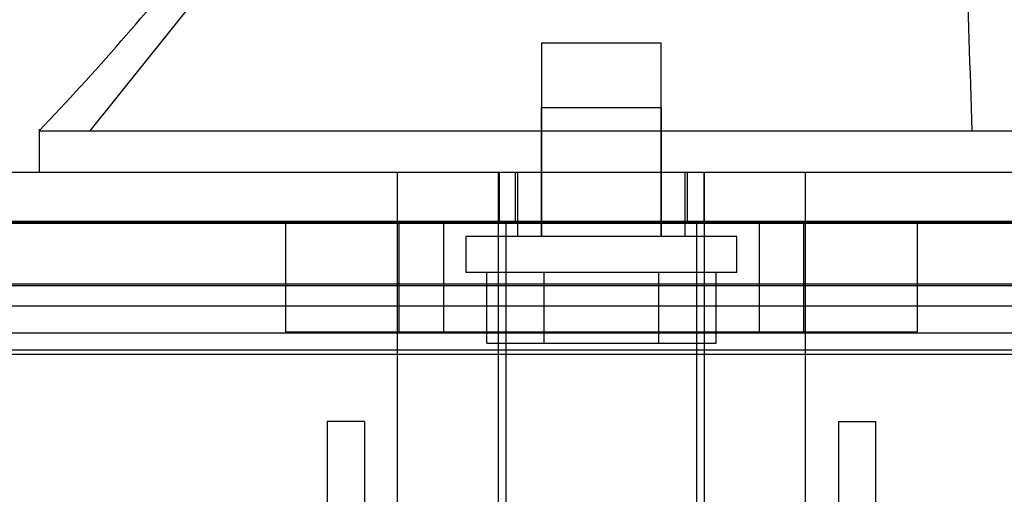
# Model space of a CAD drawing. Header units: inches. Extents: x 1 to 359, y -2 to 239.
# Tile 18 of 68: x 112.364 to 114.272, y 33.064 to 33.984. Entities that reach past the tile are written whole.
import ezdxf
from ezdxf.enums import TextEntityAlignment as Align
from ezdxf.lldxf.tags import DXFTag

# ---------------------------------------------------------------- set-up
doc = ezdxf.new("R2010")
doc.units = ezdxf.units.IN
doc.header["$MEASUREMENT"] = 0
for name, color, linetype in [('COM70220', 7, 'Continuous'), ('COM70839-3', 7, 'Continuous'), ('COM71196-6', 7, 'Continuous'), ('COM71298-6', 7, 'Continuous'), ('COM71299-6', 7, 'Continuous'), ('Default', 7, 'Continuous'), ('HAN13068', 7, 'Continuous'), ('HAN13068_SCREW', 7, 'Continuous'), ('HAN_NUT', 7, 'Continuous'), ('STD26122', 7, 'Continuous')]:
    doc.layers.add(name, color=color, linetype=linetype)
doc.styles.add('SEACAD_Times_New_Roman', font='times.ttf')
tags = doc.linetypes.add('HIDDEN2', pattern=[0.1875, 0.125, -0.0625]).pattern_tags.tags
tags[6:7] = [DXFTag(74, 4), DXFTag(75, 0), DXFTag(340, '0'), DXFTag(46, 0.0), DXFTag(50, 0.0), DXFTag(44, 0.0), DXFTag(45, 0.0)]
tags[4:5] = [DXFTag(74, 4), DXFTag(75, 0), DXFTag(340, '0'), DXFTag(46, 0.0), DXFTag(50, 0.0), DXFTag(44, 0.0), DXFTag(45, 0.0)]
doc.dimstyles.new('HAMMOND_(STH_-_300x200)', dxfattribs={"dimtxt": 1.5, "dimasz": 1.875, "dimexe": 0.75, "dimexo": 0.75, "dimgap": 0.375, "dimtad": 0, "dimtih": 1, "dimtoh": 1, "dimzin": 0, "dimdsep": 46, "dimtxsty": 'SEACAD_Times_New_Roman', "dimblk1": '_SE_FILLED', "dimblk2": '_SE_FILLED', "dimsah": 1, "dimcen": 0.75, "dimadec": 0, "dimazin": 0, "dimtfac": 0.8, "dimtofl": 0, "dimtmove": 0, "dimatfit": 3, "dimfxl": 1, "dimtolj": 1, "dimtzin": 0, "dimarcsym": 0})

# ---------------------------------------------------------------- blocks, each defined once
blk = doc.blocks.new('SE2')
at = {"layer": 'COM70220', "color": 7, "linetype": 'HIDDEN2'}
for p, q in [((111.6004, 33.5927), (132.0684, 33.5927)), ((111.6004, 33.5917), (132.0684, 33.5917)), ((111.6004, 33.5897), (132.0684, 33.5897)), ((111.6004, 33.3437), (132.0684, 33.3437))]:
    blk.add_line(p, q, dxfattribs=at)
at = {"layer": 'COM70839-3', "color": 7, "linetype": 'HIDDEN2'}
for p, q in [((113.0322, 33.2047), (112.9602, 33.2047)), ((112.9602, 33.2047), (112.9602, 33.1597)), ((113.0322, 33.2047), (113.0322, 33.1597)), ((113.9506, 33.2047), (114.0226, 33.2047)), ((113.9506, 33.2047), (113.9506, 33.1597)), ((114.0226, 33.2047), (114.0226, 33.1597)), ((112.9602, 33.1597), (112.9602, 32.0624)), ((113.0322, 33.1597), (113.0322, 32.0624)), ((113.9506, 33.1597), (113.9506, 32.0624)), ((114.0226, 33.1597), (114.0226, 32.0624))]:
    blk.add_line(p, q, dxfattribs=at)
at = {"layer": 'COM71196-6', "color": 7, "linetype": 'Continuous'}
blk.add_line((111.0244, 33.6887), (132.6444, 33.6887), dxfattribs=at)
at = {"layer": 'COM71196-6', "color": 7, "linetype": 'HIDDEN2'}
for p, q in [((113.293, 33.6887), (113.293, 33.5937)), ((113.3244, 33.6887), (113.3244, 33.5937)), ((113.6584, 33.5937), (113.6584, 33.6887)), ((113.6899, 33.6887), (113.6899, 33.5937)), ((111.0244, 33.5937), (132.6444, 33.5937))]:
    blk.add_line(p, q, dxfattribs=at)
at = {"layer": 'COM71298-6', "color": 7, "linetype": 'HIDDEN2'}
for p, q in [((132.2714, 33.471), (111.2334, 33.471)), ((132.0214, 33.4285), (111.4834, 33.4285)), ((132.2711, 33.376), (111.2337, 33.376)), ((132.0214, 33.3349), (111.4834, 33.3349))]:
    blk.add_line(p, q, dxfattribs=at)
at = {"layer": 'COM71299-6', "color": 7, "linetype": 'HIDDEN2'}
blk.add_line((111.2334, 33.4687), (132.2714, 33.4687), dxfattribs=at)
at = {"layer": 'HAN13068', "color": 7, "linetype": 'HIDDEN2'}
for p, q in [((112.5005, 33.7687), (112.7841, 34.1237)), ((113.3749, 33.8137), (113.6079, 33.8137)), ((113.3749, 33.8137), (113.3749, 33.5637)), ((113.6079, 33.5637), (113.6079, 33.8137)), ((113.0959, 32.9867), (113.0959, 33.6887)), ((113.2918, 32.9867), (113.2918, 33.6887)), ((113.3289, 33.6887), (113.3289, 33.5637)), ((113.6539, 33.5637), (113.6539, 33.6887)), ((113.691, 32.9867), (113.691, 33.6887)), ((113.8869, 32.9867), (113.8869, 33.6887))]:
    blk.add_line(p, q, dxfattribs=at)
at = {"layer": 'HAN13068', "color": 7, "linetype": 'Continuous'}
for p, q in [((112.4015, 33.7717), (112.4015, 33.6887)), ((112.4015, 33.7687), (112.753, 33.7687)), ((112.753, 33.7687), (112.9858, 33.7687)), ((112.9858, 33.7687), (113.4322, 33.7687)), ((113.4322, 33.7687), (113.5507, 33.7687)), ((113.5507, 33.7687), (113.6018, 33.7687)), ((113.6018, 33.7687), (113.75, 33.7687)), ((113.75, 33.7687), (114.2298, 33.7687)), ((114.2298, 33.7687), (114.5812, 33.7687))]:
    blk.add_line(p, q, dxfattribs=at)
blk.add_arc((108.6096, 37.4009), 5.2509, 316.2334, 321.3827, dxfattribs=at)
at = {"layer": 'HAN13068', "color": 7, "linetype": 'HIDDEN2'}
blk.add_open_spline([(114.2099, 33.7687), (114.2062, 33.887), (114.2024, 34.0054), (114.1987, 34.1237)], degree=3, dxfattribs=at)
at = {"layer": 'HAN13068_SCREW', "color": 7, "linetype": 'HIDDEN2'}
for p, q in [((113.6074, 33.9387), (113.3754, 33.9387)), ((113.3754, 33.9387), (113.3754, 33.5637)), ((113.6074, 33.5637), (113.6074, 33.9387)), ((113.7539, 33.5637), (113.2289, 33.5637)), ((113.2289, 33.5637), (113.2289, 33.4937)), ((113.7539, 33.4937), (113.7539, 33.5637)), ((113.7539, 33.4937), (113.2289, 33.4937)), ((113.2691, 33.3567), (113.2691, 33.4937)), ((113.3803, 33.3567), (113.3803, 33.4937)), ((113.6026, 33.3567), (113.6026, 33.4937)), ((113.7137, 33.3567), (113.7137, 33.4937)), ((113.2691, 33.3567), (113.3803, 33.3567)), ((113.3803, 33.3567), (113.6026, 33.3567)), ((113.6026, 33.3567), (113.7137, 33.3567))]:
    blk.add_line(p, q, dxfattribs=at)
at = {"layer": 'HAN_NUT', "color": 7, "linetype": 'HIDDEN2'}
for p, q in [((112.8794, 33.5937), (112.8794, 33.3787)), ((113.0989, 33.5937), (113.0989, 33.3787)), ((113.1854, 33.5937), (113.1854, 33.3787)), ((113.7974, 33.5937), (113.7974, 33.3787)), ((113.8839, 33.3787), (113.8839, 33.5937)), ((114.1034, 33.5937), (114.1034, 33.3787)), ((112.8794, 33.3787), (113.1854, 33.3787)), ((113.1854, 33.3787), (113.7974, 33.3787)), ((113.7974, 33.3787), (114.1034, 33.3787))]:
    blk.add_line(p, q, dxfattribs=at)
at = {"layer": 'STD26122', "color": 7, "linetype": 'HIDDEN2'}
for p, q in [((113.3064, 33.5937), (113.3064, 32.6287)), ((113.6764, 32.6287), (113.6764, 33.5937))]:
    blk.add_line(p, q, dxfattribs=at)
blk = doc.blocks.new('DMBLK51')
at = {"layer": 'Default', "linetype": 'Continuous', "transparency": 16777216}
for points in [[(113.5954, 40.738), (111.7204, 40.4255), (113.5954, 40.113)], [(130.3964, 40.738), (130.3964, 40.113), (132.2714, 40.4255)]]:
    blk.add_hatch(color=7, dxfattribs=at).paths.add_polyline_path(points)
at = {"layer": 'Default', "color": 7, "linetype": 'Continuous', "transparency": 16777216}
for p, q in [((111.7204, 34.0337), (111.7204, 41.1755)), ((132.2714, 34.2187), (132.2714, 41.1755)), ((115.8015, 40.4255), (111.7204, 40.4255)), ((132.2714, 40.4255), (128.1903, 40.4255))]:
    blk.add_line(p, q, dxfattribs=at)
at = {"layer": 'Default', "color": 7, "linetype": 'Continuous', "transparency": 16777216, "style": 'SEACAD_Times_New_Roman'}
for s, p in [('20.55', (119.4367, 41.1755)), ('OPENNING', (116.3265, 38.9255))]:
    blk.add_text(s, height=1.5, dxfattribs=at).set_placement(p, align=Align.TOP_LEFT)
blk = doc.blocks.new('_SE_FILLED')
at = {"color": 0}
blk.add_line((0, 0), (-1, 0), dxfattribs=at)
blk.add_solid([(0, 0), (-1, -0.1665), (-1, 0.1665), (0, 0)], dxfattribs=at)

msp = doc.modelspace()

# ---------------------------------------------------------------- block references
at = {"layer": 'Default'}
msp.add_blockref('SE2', (0, 0), dxfattribs=at)

# ---------------------------------------------------------------- dimensions: what is measured, and where the dimension line sits
at = {"layer": 'Default', "color": 7, "linetype": 'Continuous'}
dim = msp.add_linear_dim(base=(111.7204, 40.4255), p1=(132.2714, 33.4687), p2=(111.7204, 33.2837), text='\\A1;<>\\POPENNING', dimstyle='HAMMOND_(STH_-_300x200)', dxfattribs=at)
dim.commit()
dim.dimension.update_dxf_attribs({"geometry": 'DMBLK51', "text_midpoint": (121.9959, 40.4255), "dimtype": 160})

doc.saveas('drawing.dxf')
